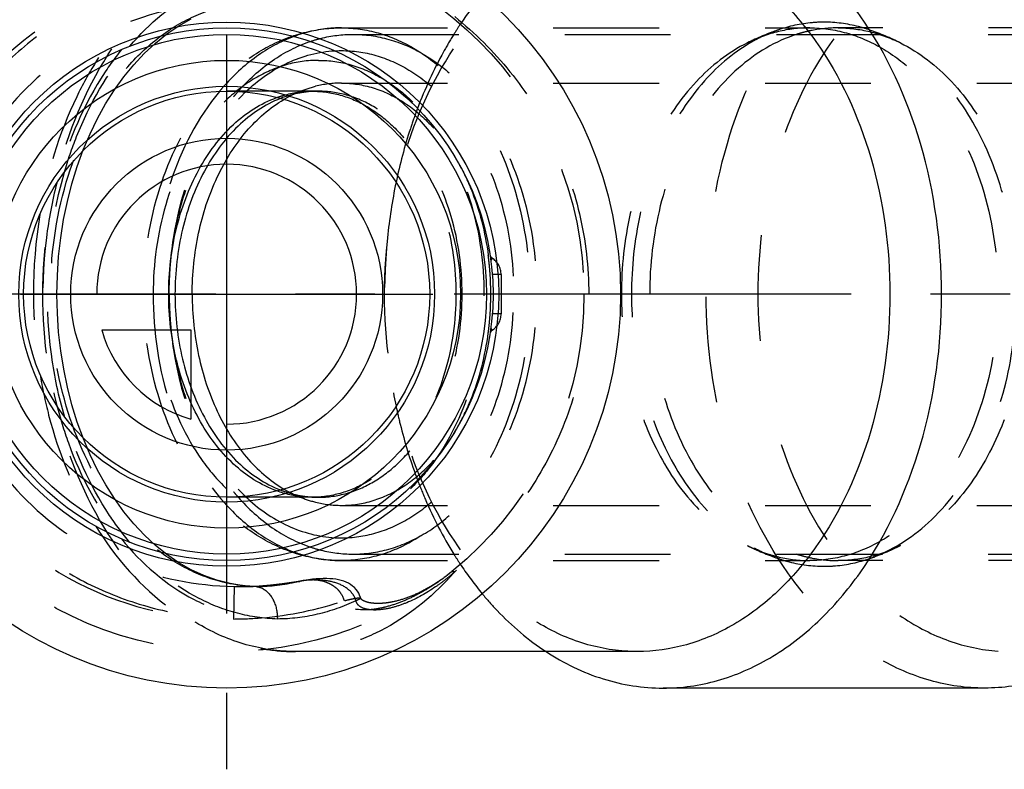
# Model space of a CAD drawing. Header units: millimetres. Extents: x 420 to 580, y 463 to 537.
# Tile 2 of 4: x 450 to 511, y 463 to 510. Entities that reach past the tile are written whole.
import ezdxf

# ---------------------------------------------------------------- set-up
doc = ezdxf.new("R2010")
doc.units = ezdxf.units.MM
doc.header["$LTSCALE"] = 65.185185
doc.linetypes.add('CENTER', pattern=[0.6, 0.375, -0.075, 0.075, -0.075])
doc.linetypes.add('HIDDEN', pattern=[0.2, 0.1, -0.1])
for name, color, linetype in [('FASEN', 7, 'CONTINUOUS'), ('KOERPER', 7, 'CONTINUOUS'), ('KONST.EL_MIT_GEO', 7, 'CONTINUOUS'), ('KURVEN', 7, 'CONTINUOUS'), ('L1', 7, 'CONTINUOUS')]:
    doc.layers.add(name, color=color, linetype=linetype)

msp = doc.modelspace()

# ---------------------------------------------------------------- linework, layer by layer
at = {"layer": 'FASEN', "color": 8, "linetype": 'HIDDEN'}
for centre, radius, start, end in [((473.881, 496.385), 13.263, 138.60864, 139.88159), ((474.043, 496.249), 13.475, 139.87979, 140.40342), ((474.043, 489.101), 13.475, 219.59658, 220.12021), ((473.88, 488.963), 13.261, 220.11835, 221.40941)]:
    msp.add_arc(centre, radius, start, end, dxfattribs=at)
for points, knots in [([(468.39, 508.24), (468.603, 508.312), (469.455, 508.562), (470.348, 508.675), (471.011, 508.675)], [0, 0, 0, 0, 0.253303, 1, 1, 1, 1]), ([(471.011, 508.675), (471.754, 508.675), (473.274, 508.459), (475.432, 507.516), (477.402, 506.003), (479.751, 503.237), (481.788, 498.731), (482.325, 494.736), (482.325, 492.675)], [0, 0, 0, 0, 0.103456, 0.210669, 0.324498, 0.446432, 0.712953, 1, 1, 1, 1]), ([(463.931, 505.155), (464.556, 505.863), (465.914, 507.108), (467.558, 507.959), (468.39, 508.24)], [0, 0, 0, 0, 0.518055, 1, 1, 1, 1]), ([(464.382, 505.119), (465.153, 505.853), (466.859, 507.073), (468.903, 507.609), (469.892, 507.664)], [0, 0, 0, 0, 0.518158, 1, 1, 1, 1]), ([(469.892, 507.664), (470.603, 507.703), (472.066, 507.572), (474.162, 506.758), (476.084, 505.373), (478.384, 502.781), (480.385, 498.483), (480.911, 494.653), (480.911, 492.675)], [0, 0, 0, 0, 0.103616, 0.210472, 0.323783, 0.445323, 0.711888, 1, 1, 1, 1]), ([(459.698, 492.675), (459.698, 493.89), (459.905, 496.294), (461.071, 500.675), (462.837, 503.648), (464.382, 505.119)], [0, 0, 0, 0, 0.268406, 0.528983, 1, 1, 1, 1]), ([(459.698, 492.675), (459.698, 493.821), (460.017, 498.109), (461.645, 502.401), (463.66, 504.837)], [0, 0, 0, 0, 0.265989, 1, 1, 1, 1]), ([(459.698, 492.675), (459.698, 491.529), (460.017, 487.241), (461.645, 482.949), (463.66, 480.513)], [0, 0, 0, 0, 0.265989, 1, 1, 1, 1]), ([(459.698, 492.675), (459.698, 491.459), (459.905, 489.053), (461.073, 484.671), (462.841, 481.696), (464.387, 480.226)], [0, 0, 0, 0, 0.268428, 0.529017, 1, 1, 1, 1]), ([(469.892, 477.686), (470.603, 477.647), (472.066, 477.778), (474.162, 478.592), (476.084, 479.977), (478.384, 482.569), (480.385, 486.867), (480.911, 490.697), (480.911, 492.675)], [0, 0, 0, 0, 0.103616, 0.210472, 0.323783, 0.445323, 0.711888, 1, 1, 1, 1]), ([(471.011, 476.675), (471.754, 476.675), (473.274, 476.891), (475.432, 477.834), (477.402, 479.347), (479.751, 482.113), (481.788, 486.619), (482.325, 490.614), (482.325, 492.675)], [0, 0, 0, 0, 0.103456, 0.210669, 0.324498, 0.446432, 0.712953, 1, 1, 1, 1]), ([(463.934, 480.192), (464.558, 479.484), (465.916, 478.241), (467.558, 477.39), (468.39, 477.11)], [0, 0, 0, 0, 0.51804, 1, 1, 1, 1]), ([(464.387, 480.226), (465.158, 479.493), (466.862, 478.275), (468.904, 477.741), (469.892, 477.686)], [0, 0, 0, 0, 0.518126, 1, 1, 1, 1]), ([(468.39, 477.11), (468.603, 477.038), (469.455, 476.788), (470.348, 476.675), (471.011, 476.675)], [0, 0, 0, 0, 0.253303, 1, 1, 1, 1])]:
    msp.add_open_spline(points, degree=3, knots=knots, dxfattribs=at)
at = {"layer": 'KOERPER', "color": 2, "linetype": 'CENTER'}
for p, q in [((454.983, 536.575), (454.983, 507.296)), ((471.483, 536.575), (471.483, 507.296))]:
    msp.add_line(p, q, dxfattribs=at)
at = {"layer": 'KOERPER', "color": 8, "linetype": 'HIDDEN'}
for p, q in [((471.011, 508.675), (528.994, 508.675)), ((470.304, 505.675), (529.701, 505.675)), ((470.304, 479.675), (529.701, 479.675)), ((471.011, 476.675), (528.994, 476.675))]:
    msp.add_line(p, q, dxfattribs=at)
for centre, radius, start, end in [((470.312, 499.058), 6.617, 90.07238, 104.03407), ((470.708, 497.997), 7.753, 115.64545, 120.60824), ((466.254, 494.45), 12.898, 30.17391, 31.80382), ((465.913, 494.252), 13.292, 28.60933, 30.17377), ((465.628, 494.095), 13.617, 27.60955, 28.61166), ((461.595, 492.719), 17.899, 7.10459, 7.51091), ((461.563, 492.715), 17.931, 6.93102, 7.10463), ((461.52, 492.709), 17.975, 6.58285, 6.93095), ((461.365, 492.692), 18.131, 4.73109, 6.58089), ((461.177, 492.676), 18.32, 2.37344, 4.73153), ((461.149, 492.675), 18.347, 357.62465, 2.37535), ((461.177, 492.674), 18.32, 355.26847, 357.62656), ((461.365, 492.658), 18.131, 353.41911, 355.26891), ((461.595, 492.631), 17.899, 352.48909, 352.89541), ((461.563, 492.635), 17.931, 352.89537, 353.06898), ((461.52, 492.641), 17.975, 353.06905, 353.41715), ((466.254, 490.9), 12.898, 328.19618, 329.82609), ((465.913, 491.098), 13.292, 329.82623, 331.39067), ((465.628, 491.255), 13.617, 331.38834, 332.39045), ((470.708, 487.353), 7.753, 239.39255, 244.35456), ((470.312, 486.292), 6.617, 255.96593, 269.92762)]:
    msp.add_arc(centre, radius, start, end, dxfattribs=at)
for points, knots in [([(470.304, 505.675), (470.958, 505.675), (472.302, 505.468), (474.188, 504.567), (475.88, 503.133), (476.801, 501.915), (477.215, 501.247)], [0, 0, 0, 0, 0.229447, 0.468573, 0.724392, 1, 1, 1, 1]), ([(467.352, 504.986), (467.462, 505.039), (467.901, 505.237), (468.359, 505.391), (468.708, 505.478)], [0, 0, 0, 0, 0.253524, 1, 1, 1, 1]), ([(477.694, 500.406), (477.904, 500.006), (478.689, 498.306), (479.155, 496.465), (479.341, 495.058)], [0, 0, 0, 0, 0.241443, 1, 1, 1, 1]), ([(477.694, 484.944), (477.904, 485.344), (478.689, 487.044), (479.155, 488.885), (479.341, 490.292)], [0, 0, 0, 0, 0.241443, 1, 1, 1, 1]), ([(470.304, 479.675), (470.958, 479.675), (472.302, 479.882), (474.188, 480.783), (475.88, 482.217), (476.801, 483.435), (477.215, 484.103)], [0, 0, 0, 0, 0.229447, 0.468573, 0.724392, 1, 1, 1, 1]), ([(467.352, 480.364), (467.462, 480.311), (467.901, 480.113), (468.359, 479.959), (468.708, 479.872)], [0, 0, 0, 0, 0.253524, 1, 1, 1, 1])]:
    msp.add_open_spline(points, degree=3, knots=knots, dxfattribs=at)
at = {"layer": 'KOERPER', "color": 7, "linetype": 'Continuous'}
for points, knots in [([(461.112, 492.675), (461.112, 493.937), (461.365, 496.415), (462.486, 499.855), (464.261, 502.72), (465.891, 504.156), (466.76, 504.67)], [0, 0, 0, 0, 0.274424, 0.537472, 0.78043, 1, 1, 1, 1]), ([(461.112, 492.675), (461.112, 491.413), (461.365, 488.935), (462.486, 485.495), (464.261, 482.63), (465.891, 481.194), (466.76, 480.68)], [0, 0, 0, 0, 0.274424, 0.537472, 0.780431, 1, 1, 1, 1])]:
    msp.add_open_spline(points, degree=3, knots=knots, dxfattribs=at)
at = {"layer": 'KONST.EL_MIT_GEO', "color": 2, "linetype": 'CENTER'}
msp.add_line((463.233, 536.575), (463.233, 463.425), dxfattribs=at)
at = {"layer": 'KONST.EL_MIT_GEO', "color": 8, "linetype": 'HIDDEN'}
for p, q in [((470.304, 509.075), (499.132, 509.075)), ((529.701, 509.075), (500.873, 509.075)), ((468.89, 505.175), (463.233, 505.175)), ((479.571, 494.9), (479.497, 494.782)), ((480.133, 493.883), (479.588, 493.883)), ((480.133, 493.883), (480.133, 491.467)), ((480.133, 491.467), (479.588, 491.467)), ((479.497, 490.568), (479.571, 490.45)), ((468.89, 480.175), (463.233, 480.175)), ((470.304, 476.275), (499.132, 476.275)), ((529.701, 476.275), (500.873, 476.275)), ((476.679, 475.269), (476.619, 475.225)), ((476.739, 475.314), (476.679, 475.269)), ((476.799, 475.359), (476.739, 475.314)), ((476.86, 475.405), (476.799, 475.359)), ((476.92, 475.452), (476.86, 475.405)), ((476.981, 475.5), (476.92, 475.452)), ((477.041, 475.548), (476.981, 475.5)), ((477.089, 475.586), (477.041, 475.548)), ((463.686, 474.679), (463.646, 472.679)), ((463.686, 474.679), (464.079, 474.675)), ((465.242, 474.675), (464.082, 474.675)), ((465.247, 474.675), (464.976, 474.679)), ((464.995, 474.679), (464.996, 474.678)), ((467.898, 475.032), (467.898, 475.032)), ((475.858, 474.719), (475.8, 474.684)), ((475.915, 474.754), (475.858, 474.719)), ((475.973, 474.789), (475.915, 474.754)), ((476.031, 474.826), (475.973, 474.789)), ((476.089, 474.863), (476.031, 474.826)), ((476.147, 474.9), (476.089, 474.863)), ((476.206, 474.938), (476.147, 474.9)), ((476.264, 474.977), (476.206, 474.938)), ((476.323, 475.017), (476.264, 474.977)), ((476.382, 475.057), (476.323, 475.017)), ((476.441, 475.098), (476.382, 475.057)), ((476.5, 475.14), (476.441, 475.098)), ((476.56, 475.182), (476.5, 475.14)), ((476.619, 475.225), (476.56, 475.182)), ((474.537, 474.06), (474.482, 474.039)), ((474.592, 474.082), (474.537, 474.06)), ((474.647, 474.105), (474.592, 474.082)), ((474.702, 474.128), (474.647, 474.105)), ((474.758, 474.151), (474.702, 474.128)), ((474.813, 474.175), (474.758, 474.151)), ((474.869, 474.2), (474.813, 474.175)), ((474.924, 474.225), (474.869, 474.2)), ((474.98, 474.25), (474.924, 474.225)), ((475.036, 474.277), (474.98, 474.25)), ((475.092, 474.303), (475.036, 474.277)), ((475.148, 474.331), (475.092, 474.303)), ((475.204, 474.358), (475.148, 474.331)), ((475.26, 474.387), (475.204, 474.358)), ((475.317, 474.416), (475.26, 474.387)), ((475.373, 474.445), (475.317, 474.416)), ((475.429, 474.475), (475.373, 474.445)), ((475.486, 474.506), (475.429, 474.475)), ((475.543, 474.537), (475.486, 474.506)), ((475.6, 474.568), (475.543, 474.537)), ((475.657, 474.601), (475.6, 474.568)), ((475.714, 474.634), (475.657, 474.601)), ((473.54, 473.751), (473.492, 473.741)), ((473.589, 473.762), (473.54, 473.751)), ((473.638, 473.774), (473.589, 473.762)), ((473.688, 473.786), (473.638, 473.774)), ((473.739, 473.799), (473.688, 473.786)), ((473.789, 473.812), (473.739, 473.799)), ((473.841, 473.826), (473.789, 473.812)), ((473.892, 473.841), (473.841, 473.826)), ((473.944, 473.856), (473.892, 473.841)), ((473.997, 473.872), (473.944, 473.856)), ((474.05, 473.888), (473.997, 473.872)), ((474.103, 473.905), (474.05, 473.888)), ((474.156, 473.922), (474.103, 473.905)), ((474.21, 473.94), (474.156, 473.922)), ((474.264, 473.959), (474.21, 473.94)), ((474.318, 473.978), (474.264, 473.959)), ((474.372, 473.998), (474.318, 473.978)), ((474.427, 474.018), (474.372, 473.998)), ((474.482, 474.039), (474.427, 474.018)), ((473.426, 470.675), (467.476, 470.675))]:
    msp.add_line(p, q, dxfattribs=at)
at = {"layer": 'KONST.EL_MIT_GEO', "color": 7, "linetype": 'Continuous'}
for p, q in [((488.512, 470.675), (473.426, 470.675)), ((509.902, 468.425), (490.103, 468.425))]:
    msp.add_line(p, q, dxfattribs=at)
at = {"layer": 'KONST.EL_MIT_GEO', "color": 8, "linetype": 'HIDDEN'}
for points in [[(464.996, 474.678), (464.272, 474.728), (463.44, 474.86), (462.622, 475.07), (461.824, 475.356), (461.048, 475.714), (460.291, 476.144), (459.557, 476.645), (458.85, 477.212), (458.171, 477.843), (457.523, 478.535), (456.909, 479.285), (456.331, 480.089), (455.789, 480.944), (455.288, 481.846), (454.828, 482.792), (454.411, 483.779), (454.038, 484.802), (453.711, 485.859), (453.432, 486.946), (453.2, 488.058), (453.019, 489.191), (452.889, 490.341), (452.81, 491.501), (452.784, 492.667), (452.809, 493.833), (452.887, 494.994), (453.017, 496.144), (453.198, 497.277), (453.428, 498.39), (453.707, 499.477), (454.034, 500.535), (454.406, 501.558), (454.822, 502.545), (455.282, 503.492), (455.783, 504.395), (456.324, 505.251), (456.902, 506.056), (457.516, 506.806), (458.163, 507.499), (458.842, 508.131), (459.549, 508.699), (460.282, 509.2), (461.038, 509.631)], [(468.042, 475.057), (467.373, 474.941), (466.65, 474.838), (465.939, 474.76), (465.24, 474.708), (464.555, 474.681), (464.081, 474.675)], [(465.246, 474.675), (465.096, 474.676), (464.995, 474.679)], [(471.482, 473.962), (471.468, 474.012), (471.422, 474.141), (471.362, 474.266), (471.288, 474.387), (471.2, 474.502), (471.1, 474.609), (470.986, 474.71), (470.862, 474.8), (470.73, 474.879), (470.589, 474.947), (470.441, 475.004), (470.286, 475.053), (470.124, 475.092), (469.953, 475.124), (469.775, 475.147), (469.588, 475.162), (469.391, 475.17), (469.185, 475.17), (468.971, 475.162), (468.748, 475.147), (468.517, 475.124), (468.282, 475.094), (468.042, 475.057)], [(475.8, 474.684), (475.743, 474.65), (475.714, 474.634)], [(473.492, 473.741), (473.444, 473.731), (473.421, 473.726), (473.397, 473.721), (473.374, 473.717), (473.351, 473.712), (473.328, 473.708), (473.305, 473.704), (473.283, 473.7), (473.26, 473.696), (473.238, 473.693), (473.216, 473.689), (473.195, 473.686), (473.173, 473.682), (473.152, 473.679), (473.131, 473.676), (473.11, 473.673), (473.089, 473.67), (473.069, 473.668), (473.048, 473.665), (473.028, 473.663), (473.008, 473.66), (472.988, 473.658), (472.968, 473.656), (472.948, 473.654), (472.928, 473.652), (472.909, 473.65), (472.889, 473.648), (472.87, 473.647), (472.851, 473.645), (472.832, 473.644), (472.812, 473.642), (472.794, 473.641), (472.775, 473.64), (472.756, 473.639), (472.737, 473.638), (472.718, 473.637), (472.7, 473.636), (472.681, 473.635), (472.663, 473.635), (472.644, 473.634), (472.626, 473.634), (472.608, 473.634), (472.589, 473.633), (472.571, 473.633), (472.553, 473.633), (472.535, 473.633), (472.517, 473.633), (472.499, 473.634), (472.481, 473.634), (472.463, 473.634), (472.445, 473.635), (472.427, 473.635), (472.41, 473.636), (472.392, 473.637), (472.375, 473.638), (472.357, 473.639), (472.34, 473.64), (472.322, 473.641), (472.305, 473.643), (472.288, 473.644), (472.271, 473.645), (472.254, 473.647), (472.237, 473.649), (472.22, 473.651), (472.203, 473.653), (472.186, 473.655), (472.169, 473.657), (472.153, 473.659), (472.137, 473.661), (472.12, 473.664), (472.104, 473.666), (472.088, 473.669), (472.072, 473.672), (472.056, 473.675), (472.04, 473.678), (472.024, 473.681), (472.009, 473.684), (471.994, 473.687), (471.978, 473.69), (471.964, 473.694), (471.949, 473.697), (471.934, 473.701), (471.92, 473.705), (471.905, 473.708), (471.891, 473.712), (471.877, 473.716), (471.863, 473.72), (471.85, 473.725), (471.836, 473.729), (471.822, 473.733), (471.809, 473.738), (471.795, 473.743), (471.782, 473.747), (471.769, 473.752), (471.756, 473.757), (471.743, 473.763), (471.73, 473.768), (471.717, 473.773), (471.705, 473.779), (471.692, 473.785), (471.68, 473.791), (471.668, 473.797), (471.656, 473.803), (471.644, 473.809), (471.633, 473.815), (471.622, 473.822), (471.611, 473.828), (471.601, 473.835), (471.59, 473.842), (471.581, 473.849), (471.571, 473.856), (471.562, 473.862), (471.554, 473.869), (471.546, 473.876), (471.539, 473.882), (471.532, 473.888), (471.526, 473.894), (471.52, 473.9), (471.514, 473.907), (471.509, 473.914), (471.504, 473.92), (471.499, 473.927), (471.495, 473.933), (471.492, 473.939), (471.489, 473.945), (471.487, 473.951), (471.484, 473.958), (471.483, 473.963)]]:
    msp.add_lwpolyline(points, dxfattribs=at)
at = {"layer": 'KONST.EL_MIT_GEO', "color": 7, "linetype": 'Continuous'}
for radius in [24.25, 16.75, 16.4, 14.4, 12.5]:
    msp.add_circle((463.233, 492.675), radius, dxfattribs=at)
at = {"layer": 'KONST.EL_MIT_GEO', "color": 8, "linetype": 'HIDDEN'}
msp.add_circle((463.233, 492.675), 22, dxfattribs=at)
for centre, radius, start, end in [((463.233, 492.675), 20, 88.81531, 271.1848), ((495.522, 497.421), 21.485, 140.38572, 146.16943), ((497.03, 496.377), 23.319, 146.31552, 148.16707), ((496.675, 496.611), 22.893, 146.09295, 146.31049), ((502.506, 493.61), 16.231, 109.16994, 116.3816), ((500.342, 499.901), 9.579, 113.59875, 115.2304), ((500.231, 500.161), 9.296, 109.18121, 113.61139), ((499.252, 500.297), 8.792, 107.40731, 107.63053), ((500.962, 500.401), 8.683, 104.8077, 107.49455), ((497.499, 493.61), 16.231, 63.6184, 70.83006), ((500.459, 499.656), 9.851, 115.23981, 118.73049), ((473.343, 496.396), 13.722, 139.01545, 140.27222), ((468.892, 498.889), 6.286, 90.01444, 97.6965), ((501.916, 493.926), 28.795, 159.28475, 159.68469), ((481.38, 492.675), 30.048, 170.58699, 189.38176), ((479.704, 495.112), 0.25, 188.41497, 237.88972), ((478.933, 493.883), 1.2, 0, 57.88972), ((478.933, 491.467), 1.2, 302.11028, 360), ((479.704, 490.238), 0.25, 122.11028, 171.58503), ((501.916, 491.424), 28.795, 200.31531, 200.71525), ((473.343, 488.954), 13.722, 219.72778, 220.98455), ((468.892, 486.461), 6.286, 262.3035, 269.98556), ((502.506, 491.74), 16.231, 243.6184, 250.83006), ((497.499, 491.74), 16.231, 289.16994, 296.3816), ((497.03, 488.973), 23.319, 211.83293, 213.68448), ((500.459, 485.694), 9.851, 241.26951, 244.76019), ((500.342, 485.449), 9.579, 244.7696, 246.40125), ((500.231, 485.189), 9.296, 246.38861, 250.81879), ((499.252, 485.053), 8.792, 252.36947, 252.59269), ((500.962, 484.949), 8.683, 252.50545, 255.1923), ((496.675, 488.739), 22.893, 213.68951, 213.90705), ((495.836, 488.163), 21.876, 213.88231, 219.56254), ((469.037, 484.823), 12.375, 307.96409, 310.42532), ((463.909, 487.237), 17.729, 316.68598, 318.51724), ((468.716, 485.202), 12.872, 310.41753, 311.66461), ((463.663, 487.456), 18.059, 318.51282, 318.90805), ((464.078, 495.144), 20.469, 270.01007, 272.69649), ((464.967, 473.681), 0.998, 85.54188, 88.34517), ((463.998, 496.368), 21.696, 272.75585, 279.90687), ((468.49, 471.833), 3.254, 100.49443, 103.5075), ((468.722, 469.549), 5.537, 98.54622, 100.32154), ((464.918, 473.533), 1.155, 60.42078, 65.9022), ((467.48, 482.752), 12.077, 261.41815, 269.97989)]:
    msp.add_arc(centre, radius, start, end, dxfattribs=at)
at = {"layer": 'KONST.EL_MIT_GEO', "color": 7, "linetype": 'Continuous'}
for points, knots in [([(490.103, 468.425), (491.229, 468.425), (493.533, 468.752), (496.803, 470.181), (499.789, 472.475), (503.349, 476.666), (506.437, 483.5), (507.672, 492.675), (506.437, 501.85), (503.349, 508.684), (499.789, 512.875), (496.803, 515.169), (493.533, 516.598), (491.229, 516.925), (490.103, 516.925)], [0, 0, 0, 0, 0.051729, 0.105335, 0.162249, 0.223216, 0.356476, 0.5, 0.643524, 0.776784, 0.837751, 0.894665, 0.948271, 1, 1, 1, 1]), ([(509.902, 516.925), (511.028, 516.925), (513.332, 516.598), (516.602, 515.168), (519.588, 512.875), (523.148, 508.684), (526.236, 501.85), (527.471, 492.675), (526.236, 483.5), (523.148, 476.666), (519.588, 472.475), (516.602, 470.182), (513.332, 468.752), (511.028, 468.425), (509.902, 468.425)], [0, 0, 0, 0, 0.05173, 0.105334, 0.162249, 0.223216, 0.356476, 0.5, 0.643524, 0.776784, 0.837751, 0.894666, 0.94827, 1, 1, 1, 1]), ([(488.512, 514.675), (489.534, 514.675), (491.624, 514.379), (494.59, 513.082), (497.3, 511.001), (500.529, 507.198), (503.331, 500.998), (504.451, 492.675), (503.331, 484.352), (500.529, 478.152), (497.3, 474.349), (494.59, 472.268), (491.624, 470.971), (489.534, 470.675), (488.512, 470.675)], [0, 0, 0, 0, 0.051729, 0.105335, 0.162249, 0.223216, 0.356476, 0.5, 0.643524, 0.776784, 0.837751, 0.894665, 0.948271, 1, 1, 1, 1]), ([(459.666, 492.675), (459.666, 494.035), (459.97, 496.695), (461.312, 500.313), (463.417, 503.18), (465.331, 504.429), (466.312, 504.784)], [0, 0, 0, 0, 0.279607, 0.544763, 0.785321, 1, 1, 1, 1]), ([(466.542, 504.726), (465.578, 504.35), (463.708, 503.079), (461.655, 500.223), (460.347, 496.642), (460.051, 494.016), (460.051, 492.675)], [0, 0, 0, 0, 0.215238, 0.456123, 0.721039, 1, 1, 1, 1]), ([(466.321, 480.563), (465.338, 480.917), (463.423, 482.165), (461.314, 485.032), (459.97, 488.652), (459.666, 491.314), (459.666, 492.675)], [0, 0, 0, 0, 0.214648, 0.455187, 0.720357, 1, 1, 1, 1]), ([(460.051, 492.675), (460.051, 491.333), (460.347, 488.707), (461.656, 485.124), (463.711, 482.268), (465.581, 480.998), (466.546, 480.622)], [0, 0, 0, 0, 0.278978, 0.543901, 0.784778, 1, 1, 1, 1]), ([(482.895, 470.672), (483.981, 469.96), (486.3, 468.827), (488.858, 468.425), (490.103, 468.425)], [0, 0, 0, 0, 0.510703, 1, 1, 1, 1])]:
    msp.add_open_spline(points, degree=3, knots=knots, dxfattribs=at)
at = {"layer": 'KONST.EL_MIT_GEO', "color": 8, "linetype": 'HIDDEN'}
for points, knots in [([(509.902, 468.425), (508.776, 468.425), (506.472, 468.752), (503.202, 470.182), (500.216, 472.475), (496.656, 476.666), (493.568, 483.5), (492.333, 492.675), (493.568, 501.85), (496.656, 508.684), (500.216, 512.875), (503.202, 515.168), (506.472, 516.598), (508.776, 516.925), (509.902, 516.925)], [0, 0, 0, 0, 0.05173, 0.105334, 0.162249, 0.223216, 0.356476, 0.5, 0.643524, 0.776784, 0.837751, 0.894666, 0.94827, 1, 1, 1, 1]), ([(467.476, 470.675), (466.454, 470.675), (464.364, 470.971), (461.397, 472.268), (458.688, 474.349), (455.459, 478.152), (452.657, 484.352), (451.537, 492.675), (452.657, 500.998), (455.459, 507.198), (458.688, 511.001), (461.397, 513.082), (464.364, 514.379), (466.454, 514.675), (467.476, 514.675)], [0, 0, 0, 0, 0.051729, 0.105335, 0.162249, 0.223216, 0.356476, 0.5, 0.643524, 0.776784, 0.837751, 0.894665, 0.948271, 1, 1, 1, 1]), ([(488.512, 470.675), (487.491, 470.675), (485.4, 470.971), (482.434, 472.268), (479.725, 474.349), (476.495, 478.152), (473.694, 484.352), (472.573, 492.675), (473.694, 500.998), (476.495, 507.198), (479.725, 511.001), (482.434, 513.082), (485.4, 514.379), (487.491, 514.675), (488.512, 514.675)], [0, 0, 0, 0, 0.051729, 0.105335, 0.162249, 0.223216, 0.356476, 0.5, 0.643524, 0.776784, 0.837751, 0.894665, 0.948271, 1, 1, 1, 1]), ([(511.493, 514.675), (510.472, 514.675), (508.381, 514.379), (505.415, 513.081), (502.706, 511.001), (499.476, 507.198), (496.675, 500.998), (495.554, 492.675), (496.675, 484.352), (499.476, 478.152), (502.706, 474.349), (505.415, 472.269), (508.381, 470.971), (510.472, 470.675), (511.493, 470.675)], [0, 0, 0, 0, 0.05173, 0.105334, 0.162249, 0.223216, 0.356475, 0.5, 0.643525, 0.776784, 0.837751, 0.894666, 0.94827, 1, 1, 1, 1]), ([(465.678, 514.54), (464.64, 514.383), (462.565, 513.786), (458.69, 511.554), (456.386, 508.912), (455.166, 506.952)], [0, 0, 0, 0, 0.23635, 0.480087, 1, 1, 1, 1]), ([(463.647, 512.671), (462.341, 512.645), (459.729, 512.358), (455.963, 511.205), (452.483, 509.355), (449.427, 506.869), (446.912, 503.833), (444.423, 499.226), (443.097, 492.675), (444.423, 486.124), (446.912, 481.517), (449.427, 478.481), (452.483, 475.995), (455.963, 474.145), (459.729, 472.992), (462.341, 472.705), (463.647, 472.679)], [0, 0, 0, 0, 0.062587, 0.125166, 0.187744, 0.250319, 0.312894, 0.375467, 0.5, 0.624533, 0.687106, 0.749681, 0.812256, 0.874834, 0.937413, 1, 1, 1, 1]), ([(466.354, 512.671), (465.483, 512.696), (463.701, 512.512), (460.2, 511.196), (457.983, 509.25), (456.761, 507.742)], [0, 0, 0, 0, 0.234901, 0.476602, 1, 1, 1, 1]), ([(457.281, 507.957), (458.464, 509.347), (460.576, 511.132), (463.857, 512.408), (465.53, 512.648), (466.354, 512.671)], [0, 0, 0, 0, 0.52189, 0.764325, 1, 1, 1, 1]), ([(463.686, 510.671), (461.343, 510.625), (456.621, 509.683), (450.605, 505.72), (446.556, 499.748), (445.131, 492.675), (446.556, 485.602), (450.605, 479.63), (456.621, 475.667), (461.343, 474.725), (463.686, 474.679)], [0, 0, 0, 0, 0.125044, 0.250045, 0.375026, 0.5, 0.624974, 0.749955, 0.874956, 1, 1, 1, 1]), ([(464.976, 474.679), (464.16, 474.702), (462.49, 474.971), (460.11, 476.032), (457.918, 477.719), (455.287, 480.811), (452.992, 485.869), (452.072, 492.675), (452.992, 499.481), (455.287, 504.539), (457.918, 507.631), (460.11, 509.318), (462.49, 510.379), (464.16, 510.648), (464.976, 510.671)], [0, 0, 0, 0, 0.050859, 0.104022, 0.160747, 0.221719, 0.355499, 0.5, 0.644501, 0.778281, 0.839253, 0.895978, 0.949141, 1, 1, 1, 1]), ([(477.273, 509.764), (478.522, 508.764), (480.829, 506.469), (483.47, 502.331), (485.144, 497.649), (485.718, 492.675), (485.144, 487.701), (483.47, 483.019), (480.829, 478.881), (478.522, 476.586), (477.273, 475.586)], [0, 0, 0, 0, 0.122502, 0.246914, 0.372974, 0.5, 0.627026, 0.753086, 0.877498, 1, 1, 1, 1]), ([(500.003, 509.425), (499.765, 509.425), (498.807, 509.384), (497.857, 509.178), (497.176, 508.941)], [0, 0, 0, 0, 0.248039, 1, 1, 1, 1]), ([(502.829, 508.941), (502.599, 509.021), (501.682, 509.299), (500.718, 509.425), (500.003, 509.425)], [0, 0, 0, 0, 0.253542, 1, 1, 1, 1]), ([(470.304, 476.275), (469.473, 476.275), (467.788, 476.507), (465.414, 477.515), (463.282, 479.109), (460.805, 481.955), (458.678, 486.541), (457.835, 492.675), (458.679, 498.809), (460.805, 503.395), (463.282, 506.241), (465.414, 507.835), (467.788, 508.843), (469.473, 509.075), (470.304, 509.075)], [0, 0, 0, 0, 0.055335, 0.111713, 0.170088, 0.231153, 0.361504, 0.500009, 0.638512, 0.768856, 0.829918, 0.88829, 0.944666, 1, 1, 1, 1]), ([(470.304, 509.075), (470.057, 509.075), (469.062, 509.03), (468.077, 508.802), (467.375, 508.543)], [0, 0, 0, 0, 0.247959, 1, 1, 1, 1]), ([(470.304, 509.075), (471.066, 509.075), (472.624, 508.854), (474.835, 507.887), (476.855, 506.336), (479.262, 503.501), (481.351, 498.88), (482.186, 492.675), (481.351, 486.47), (479.262, 481.849), (476.855, 479.014), (474.835, 477.463), (472.624, 476.496), (471.066, 476.275), (470.304, 476.275)], [0, 0, 0, 0, 0.051729, 0.105334, 0.162249, 0.223216, 0.356476, 0.5, 0.643524, 0.776784, 0.837751, 0.894666, 0.948271, 1, 1, 1, 1]), ([(477.219, 508.676), (477, 508.325), (476.143, 506.861), (475.436, 505.311), (474.982, 504.111)], [0, 0, 0, 0, 0.244032, 1, 1, 1, 1]), ([(498.351, 508.683), (497.026, 508.265), (494.415, 506.682), (491.533, 502.901), (489.693, 498.066), (489.063, 492.675), (489.693, 487.284), (491.533, 482.449), (494.415, 478.668), (497.026, 477.085), (498.351, 476.667)], [0, 0, 0, 0, 0.106878, 0.226863, 0.359639, 0.5, 0.640361, 0.773137, 0.893122, 1, 1, 1, 1]), ([(496.589, 508.676), (496.479, 508.641), (496.038, 508.491), (495.608, 508.307), (495.294, 508.151)], [0, 0, 0, 0, 0.247479, 1, 1, 1, 1]), ([(499.132, 509.075), (498.921, 509.075), (498.073, 509.042), (497.23, 508.877), (496.622, 508.686)], [0, 0, 0, 0, 0.248468, 1, 1, 1, 1]), ([(500.873, 509.075), (500.337, 509.075), (499.617, 509.003), (498.917, 508.842), (498.742, 508.796)], [0, 0, 0, 0, 0.747796, 1, 1, 1, 1]), ([(499.132, 509.075), (499.893, 509.075), (501.452, 508.854), (503.663, 507.887), (505.683, 506.336), (508.09, 503.501), (510.178, 498.88), (511.014, 492.675), (510.178, 486.47), (508.09, 481.849), (505.683, 479.014), (503.663, 477.463), (501.452, 476.496), (499.893, 476.275), (499.132, 476.275)], [0, 0, 0, 0, 0.051729, 0.105334, 0.162249, 0.223216, 0.356476, 0.5, 0.643524, 0.776784, 0.837751, 0.894666, 0.948271, 1, 1, 1, 1]), ([(500.873, 509.075), (501.527, 509.075), (502.856, 508.914), (504.11, 508.449), (504.711, 508.151)], [0, 0, 0, 0, 0.493263, 1, 1, 1, 1]), ([(502.829, 476.409), (504.156, 476.87), (506.752, 478.527), (509.611, 482.374), (511.434, 487.253), (512.059, 492.675), (511.434, 498.097), (509.611, 502.976), (506.752, 506.823), (504.156, 508.48), (502.829, 508.941)], [0, 0, 0, 0, 0.107192, 0.227381, 0.360022, 0.5, 0.639978, 0.772619, 0.892808, 1, 1, 1, 1]), ([(467.375, 508.543), (466.554, 508.24), (464.939, 507.357), (463.601, 506.105), (462.985, 505.395)], [0, 0, 0, 0, 0.482311, 1, 1, 1, 1]), ([(495.294, 508.151), (494.118, 507.567), (491.881, 505.81), (489.436, 502.127), (487.886, 497.617), (487.356, 492.675), (487.886, 487.733), (489.436, 483.223), (491.881, 479.54), (494.118, 477.783), (495.294, 477.199)], [0, 0, 0, 0, 0.108746, 0.229771, 0.361744, 0.5, 0.638256, 0.770229, 0.891254, 1, 1, 1, 1]), ([(495.724, 508.294), (494.567, 507.66), (492.385, 505.832), (490.005, 502.107), (488.499, 497.596), (487.985, 492.675), (488.499, 487.754), (490.005, 483.243), (492.385, 479.518), (494.567, 477.69), (495.724, 477.056)], [0, 0, 0, 0, 0.109312, 0.230593, 0.362323, 0.5, 0.637677, 0.769407, 0.890688, 1, 1, 1, 1]), ([(504.711, 508.151), (505.888, 507.567), (508.124, 505.81), (510.569, 502.127), (512.12, 497.617), (512.649, 492.675), (512.12, 487.733), (510.569, 483.223), (508.124, 479.54), (505.888, 477.783), (504.711, 477.199)], [0, 0, 0, 0, 0.108745, 0.22977, 0.361744, 0.5, 0.638256, 0.77023, 0.891255, 1, 1, 1, 1]), ([(456.761, 507.742), (456.305, 507.178), (454.53, 504.68), (453.356, 501.782), (452.774, 499.522)], [0, 0, 0, 0, 0.237162, 1, 1, 1, 1]), ([(453.244, 500.187), (453.459, 500.928), (454.403, 503.701), (455.883, 506.313), (457.281, 507.957)], [0, 0, 0, 0, 0.263331, 1, 1, 1, 1]), ([(455.166, 506.952), (454.74, 506.269), (453.136, 503.339), (452.153, 500.086), (451.738, 497.589)], [0, 0, 0, 0, 0.241304, 1, 1, 1, 1]), ([(468.89, 507.075), (468.221, 507.075), (466.853, 506.881), (464.911, 506.032), (463.138, 504.67), (461.024, 502.181), (459.191, 498.123), (458.457, 492.675), (459.191, 487.227), (461.024, 483.169), (463.138, 480.68), (464.911, 479.318), (466.853, 478.469), (468.221, 478.275), (468.89, 478.275)], [0, 0, 0, 0, 0.051729, 0.105334, 0.162249, 0.223216, 0.356475, 0.5, 0.643525, 0.776784, 0.837751, 0.894666, 0.948271, 1, 1, 1, 1]), ([(468.89, 507.075), (469.558, 507.075), (470.927, 506.881), (472.868, 506.032), (474.642, 504.67), (476.756, 502.181), (478.589, 498.123), (479.323, 492.675), (478.589, 487.227), (476.756, 483.169), (474.642, 480.68), (472.868, 479.318), (470.927, 478.469), (469.558, 478.275), (468.89, 478.275)], [0, 0, 0, 0, 0.051729, 0.105334, 0.162249, 0.223216, 0.356475, 0.5, 0.643525, 0.776784, 0.837751, 0.894666, 0.948271, 1, 1, 1, 1]), ([(462.79, 505.166), (461.433, 503.533), (459.362, 499.462), (458.366, 492.675), (459.362, 485.888), (461.433, 481.817), (462.79, 480.184)], [0, 0, 0, 0, 0.238847, 0.5, 0.761153, 1, 1, 1, 1]), ([(466.312, 504.784), (466.49, 504.849), (467.2, 505.073), (467.949, 505.175), (468.505, 505.175)], [0, 0, 0, 0, 0.253767, 1, 1, 1, 1]), ([(468.05, 505.118), (467.922, 505.101), (467.409, 505.016), (466.907, 504.868), (466.542, 504.726)], [0, 0, 0, 0, 0.24763, 1, 1, 1, 1]), ([(468.505, 505.175), (469.085, 505.175), (470.273, 505.007), (471.959, 504.27), (473.498, 503.087), (475.333, 500.927), (476.925, 497.406), (477.344, 494.285), (477.344, 492.675)], [0, 0, 0, 0, 0.103459, 0.210669, 0.324498, 0.446432, 0.712952, 1, 1, 1, 1]), ([(477.729, 492.675), (477.729, 494.285), (477.309, 497.406), (475.718, 500.927), (473.883, 503.087), (472.343, 504.27), (470.658, 505.007), (469.47, 505.175), (468.89, 505.175)], [0, 0, 0, 0, 0.287048, 0.553568, 0.675502, 0.789331, 0.896544, 1, 1, 1, 1]), ([(474.912, 503.923), (474.782, 503.573), (474.284, 502.143), (473.895, 500.675), (473.661, 499.558)], [0, 0, 0, 0, 0.24655, 1, 1, 1, 1]), ([(453.244, 485.163), (452.895, 486.369), (451.854, 491.311), (452.19, 496.548), (453.244, 500.187)], [0, 0, 0, 0, 0.248857, 1, 1, 1, 1]), ([(452.774, 499.522), (452.489, 498.415), (451.638, 493.898), (451.914, 489.167), (452.774, 485.828)], [0, 0, 0, 0, 0.249071, 1, 1, 1, 1]), ([(473.661, 499.558), (473.426, 498.433), (472.722, 493.877), (472.953, 489.175), (473.661, 485.79)], [0, 0, 0, 0, 0.249365, 1, 1, 1, 1]), ([(477.344, 492.675), (477.344, 491.065), (476.925, 487.944), (475.333, 484.423), (473.498, 482.263), (471.959, 481.08), (470.273, 480.343), (469.085, 480.175), (468.505, 480.175)], [0, 0, 0, 0, 0.287048, 0.553568, 0.675502, 0.789331, 0.896541, 1, 1, 1, 1]), ([(468.89, 480.175), (469.47, 480.175), (470.658, 480.343), (472.343, 481.08), (473.883, 482.263), (475.718, 484.423), (477.309, 487.944), (477.729, 491.065), (477.729, 492.675)], [0, 0, 0, 0, 0.103456, 0.210669, 0.324498, 0.446432, 0.712952, 1, 1, 1, 1]), ([(451.735, 487.777), (451.876, 486.923), (452.569, 483.654), (453.859, 480.495), (455.169, 478.393)], [0, 0, 0, 0, 0.258813, 1, 1, 1, 1]), ([(452.774, 485.828), (452.975, 485.049), (453.874, 482.127), (455.343, 479.359), (456.761, 477.608)], [0, 0, 0, 0, 0.26312, 1, 1, 1, 1]), ([(473.661, 485.79), (473.74, 485.414), (474.077, 483.939), (474.52, 482.487), (474.912, 481.427)], [0, 0, 0, 0, 0.253372, 1, 1, 1, 1]), ([(457.281, 477.393), (456.831, 477.923), (455.07, 480.273), (453.867, 483.015), (453.244, 485.163)], [0, 0, 0, 0, 0.237109, 1, 1, 1, 1]), ([(474.982, 481.239), (475.136, 480.833), (475.772, 479.26), (476.553, 477.746), (477.219, 476.674)], [0, 0, 0, 0, 0.256026, 1, 1, 1, 1]), ([(468.505, 480.175), (468.321, 480.175), (467.58, 480.208), (466.845, 480.373), (466.321, 480.563)], [0, 0, 0, 0, 0.248019, 1, 1, 1, 1]), ([(466.546, 480.622), (466.669, 480.575), (467.157, 480.401), (467.666, 480.283), (468.05, 480.232)], [0, 0, 0, 0, 0.253208, 1, 1, 1, 1]), ([(462.985, 479.955), (463.601, 479.245), (464.939, 477.993), (466.554, 477.11), (467.375, 476.807)], [0, 0, 0, 0, 0.517689, 1, 1, 1, 1]), ([(455.169, 478.393), (456.39, 476.435), (458.692, 473.794), (462.566, 471.564), (464.64, 470.967), (465.678, 470.81)], [0, 0, 0, 0, 0.519899, 0.763638, 1, 1, 1, 1]), ([(456.761, 477.608), (457.983, 476.1), (460.2, 474.154), (463.701, 472.838), (465.483, 472.654), (466.354, 472.679)], [0, 0, 0, 0, 0.523398, 0.765099, 1, 1, 1, 1]), ([(466.354, 472.679), (465.53, 472.702), (463.857, 472.942), (460.576, 474.218), (458.464, 476.003), (457.281, 477.393)], [0, 0, 0, 0, 0.235675, 0.47811, 1, 1, 1, 1]), ([(495.294, 477.199), (495.399, 477.147), (495.821, 476.947), (496.257, 476.78), (496.589, 476.674)], [0, 0, 0, 0, 0.252857, 1, 1, 1, 1]), ([(504.711, 477.199), (504.11, 476.901), (502.856, 476.436), (501.527, 476.275), (500.873, 476.275)], [0, 0, 0, 0, 0.506737, 1, 1, 1, 1]), ([(467.375, 476.807), (467.612, 476.719), (468.56, 476.414), (469.562, 476.275), (470.304, 476.275)], [0, 0, 0, 0, 0.253901, 1, 1, 1, 1]), ([(496.622, 476.664), (496.827, 476.6), (497.645, 476.375), (498.498, 476.275), (499.132, 476.275)], [0, 0, 0, 0, 0.252881, 1, 1, 1, 1]), ([(498.742, 476.554), (498.917, 476.508), (499.617, 476.347), (500.337, 476.275), (500.873, 476.275)], [0, 0, 0, 0, 0.252204, 1, 1, 1, 1]), ([(497.176, 476.409), (497.406, 476.329), (498.323, 476.051), (499.287, 475.925), (500.003, 475.925)], [0, 0, 0, 0, 0.253542, 1, 1, 1, 1]), ([(500.003, 475.925), (500.24, 475.925), (501.198, 475.966), (502.148, 476.172), (502.829, 476.409)], [0, 0, 0, 0, 0.248039, 1, 1, 1, 1]), ([(477.089, 475.586), (476.605, 475.194), (475.839, 474.652), (474.748, 474.056), (473.897, 473.682), (473.165, 473.443), (472.556, 473.31), (471.731, 473.185), (470.602, 473.245), (470.479, 473.803)], [0, 0, 0, 0, 0.256428, 0.384109, 0.511367, 0.638191, 0.701472, 0.764651, 1, 1, 1, 1]), ([(477.089, 475.586), (477.098, 475.594), (477.157, 475.623), (477.226, 475.604), (477.273, 475.586)], [0, 0, 0, 0, 0.199664, 1, 1, 1, 1]), ([(476.809, 475.074), (475.552, 473.742), (473.356, 472.048), (470.011, 470.871), (468.312, 470.675), (467.476, 470.675)], [0, 0, 0, 0, 0.519677, 0.762782, 1, 1, 1, 1]), ([(470.479, 473.803), (470.44, 473.951), (470.344, 474.161), (470.166, 474.397), (469.98, 474.606), (469.696, 474.788), (469.235, 475.005), (468.621, 475.109), (468.134, 475.075), (467.898, 475.032)], [0, 0, 0, 0, 0.146131, 0.216385, 0.283802, 0.41309, 0.535708, 0.770514, 1, 1, 1, 1]), ([(471.193, 473.803), (471.152, 473.955), (471.006, 474.244), (470.542, 474.683), (469.795, 474.993), (468.85, 475.112), (468.213, 475.071), (467.9, 475.024)], [0, 0, 0, 0, 0.124643, 0.249351, 0.498422, 0.748873, 1, 1, 1, 1]), ([(476.65, 475.066), (476.469, 474.926), (475.739, 474.389), (474.942, 473.939), (474.316, 473.683)], [0, 0, 0, 0, 0.252795, 1, 1, 1, 1]), ([(465.488, 474.537), (465.771, 474.377), (466.235, 473.778), (466.359, 473.061), (466.354, 472.679)], [0, 0, 0, 0, 0.459303, 1, 1, 1, 1]), ([(478.971, 474.23), (479.264, 473.877), (480.437, 472.553), (481.799, 471.39), (482.895, 470.672)], [0, 0, 0, 0, 0.259408, 1, 1, 1, 1]), ([(463.646, 472.679), (464.226, 472.68), (466.539, 472.776), (468.833, 473.257), (470.479, 473.803)], [0, 0, 0, 0, 0.25038, 1, 1, 1, 1]), ([(471.193, 473.803), (470.428, 473.446), (468.847, 472.881), (467.176, 472.68), (466.354, 472.679)], [0, 0, 0, 0, 0.506731, 1, 1, 1, 1]), ([(470.479, 473.803), (470.603, 473.837), (470.834, 473.894), (471.11, 473.95), (471.29, 473.976), (471.387, 473.983), (471.444, 473.983), (471.479, 473.972), (471.482, 473.962)], [0, 0, 0, 0, 0.375977, 0.69602, 0.819591, 0.912524, 0.972074, 1, 1, 1, 1]), ([(471.482, 473.962), (471.484, 473.953), (471.457, 473.924), (471.366, 473.873), (471.268, 473.832), (471.193, 473.803)], [0, 0, 0, 0, 0.090585, 0.286717, 1, 1, 1, 1]), ([(474.316, 473.683), (474.055, 473.575), (473.523, 473.39), (472.831, 473.249), (472.269, 473.223), (471.848, 473.266), (471.502, 473.386), (471.278, 473.585), (471.21, 473.728), (471.193, 473.803)], [0, 0, 0, 0, 0.248288, 0.494789, 0.61782, 0.741181, 0.866388, 0.931813, 1, 1, 1, 1])]:
    msp.add_open_spline(points, degree=3, knots=knots, dxfattribs=at)
for points in [[(465.045, 474.676), (465.163, 474.667), (465.281, 474.636), (465.39, 474.587)], [(467.73, 474.996), (466.922, 474.788), (466.082, 474.675), (465.247, 474.675)]]:
    msp.add_open_spline(points, degree=3, dxfattribs=at)
at = {"layer": 'KURVEN', "color": 40, "linetype": 'Continuous'}
for p, q in [((463.233, 508.675), (463.233, 476.675)), ((450.539, 492.675), (475.937, 492.675)), ((455.542, 490.475), (461.033, 490.475)), ((461.033, 490.475), (461.033, 484.983))]:
    msp.add_line(p, q, dxfattribs=at)
for radius in [16, 12.8, 9.6]:
    msp.add_circle((463.233, 492.675), radius, dxfattribs=at)
for start, end in [(270, 180), (195.96201, 254.03799)]:
    msp.add_arc((463.233, 492.675), 8, start, end, dxfattribs=at)
at = {"layer": 'L1', "color": 2, "linetype": 'CENTER'}
msp.add_line((579.909, 492.675), (420.108, 492.675), dxfattribs=at)

doc.saveas('drawing.dxf')
